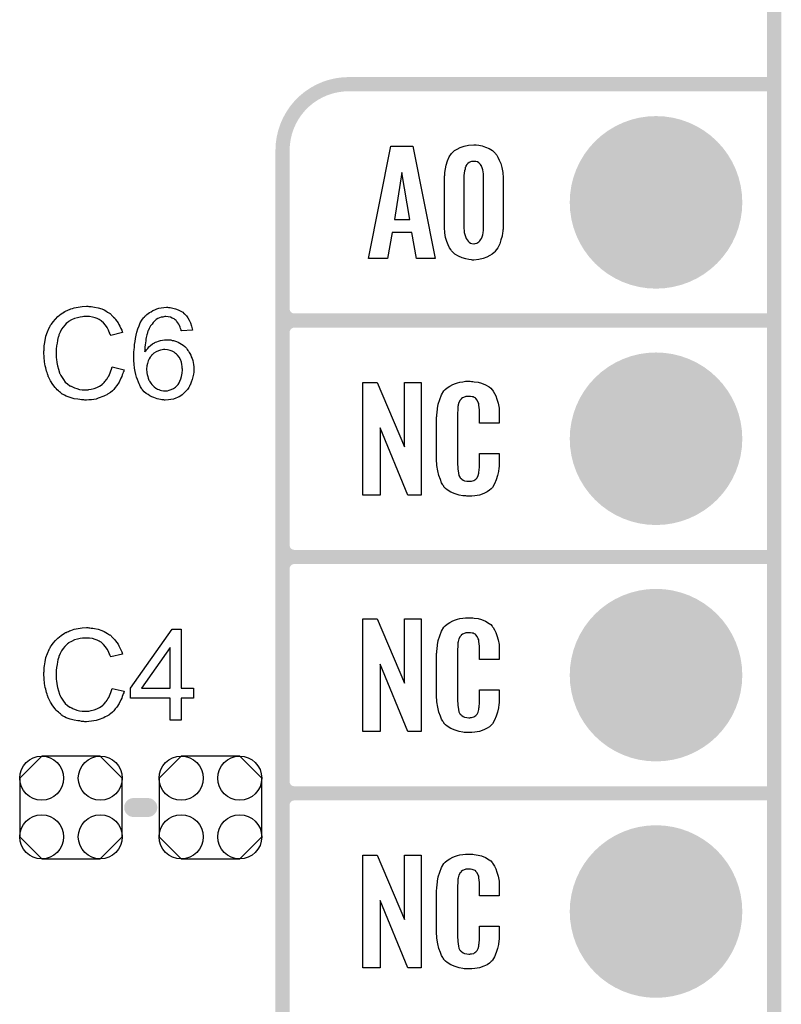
# Model space of a CAD drawing. Extents: x -0.07 to 0.95, y -0.15 to 1.54.
# Tile 8 of 13: x 0.63 to 0.95, y 0.36 to 0.78. Entities that reach past the tile are written whole.
import ezdxf

# ---------------------------------------------------------------- set-up
doc = ezdxf.new("R2010")
doc.units = 0
doc.layers.get('0').update_dxf_attribs({"linetype": 'CONTINUOUS'})
for name, color, linetype in [('gko', 6, 'CONTINUOUS'), ('gto', 2, 'CONTINUOUS'), ('gts', 1, 'CONTINUOUS')]:
    doc.layers.add(name, color=color, linetype=linetype)

# ---------------------------------------------------------------- blocks, each defined once
blk = doc.blocks.new('D41')
at = {"const_width": 0.003}
blk.add_lwpolyline([(-0.0015, 0, 1), (0.0015, 0, 1)], format="xyb", close=True, dxfattribs=at)
blk = doc.blocks.new('D67')
at = {"const_width": 0.004}
blk.add_lwpolyline([(-0.002, 0, 1), (0.002, 0, 1)], format="xyb", close=True, dxfattribs=at)
blk = doc.blocks.new('D73')
blk.add_lwpolyline([(0.0217, -0.0124), (0.0217, 0.0124), (0.0124, 0.0217), (-0.0124, 0.0217), (-0.0217, 0.0124), (-0.0217, -0.0124), (-0.0124, -0.0217), (0.0124, -0.0217)], close=True)
for centre in [(-0.0124, 0.0124), (0.0124, 0.0124), (-0.0124, -0.0124), (0.0124, -0.0124)]:
    blk.add_circle(centre, 0.0093)
blk = doc.blocks.new('D49')
at = {"const_width": 0.0365}
blk.add_lwpolyline([(-0.01825, 0, 1), (0.01825, 0, 1)], format="xyb", close=True, dxfattribs=at)

msp = doc.modelspace()

# ---------------------------------------------------------------- linework, layer by layer
at = {"layer": 'gko', "color": 6, "const_width": 0.006}
msp.add_lwpolyline([(0.95, -0.05), (0.95, 1.45)], dxfattribs=at)
at = {"layer": 'gto', "color": 2, "const_width": 0.006}
for points in [[(0.77, 0.75, 0.414214), (0.742, 0.722)], [(0.742, 0.655, 0.414214), (0.747, 0.65)], [(0.747, 0.65, 0.414214), (0.742, 0.645)], [(0.747, 0.65, 0.414214), (0.742, 0.645)], [(0.742, 0.555, 0.414214), (0.747, 0.55)], [(0.747, 0.55, 0.414214), (0.742, 0.545)], [(0.747, 0.55, 0.414214), (0.742, 0.545)], [(0.742, 0.455, 0.414214), (0.747, 0.45)], [(0.747, 0.45, 0.414214), (0.742, 0.445)], [(0.747, 0.45, 0.414214), (0.742, 0.445)]]:
    msp.add_lwpolyline(points, format="xyb", dxfattribs=at)
at = {"layer": 'gto', "color": 2}
for points, const_width in [([(0.77, 0.75), (0.77, 0.75)], 0.006), ([(0.77, 0.75), (0.77, 0.75)], 0.006), ([(0.77, 0.75), (0.95, 0.75)], 0.006), ([(0.742, -0.022), (0.742, 0.722)], 0.006), ([(0.742, 0.655), (0.742, 0.655)], 0.006), ([(0.742, 0.655), (0.742, 0.655)], 0.006), ([(0.747, 0.65), (0.747, 0.65)], 0.006), ([(0.747, 0.65), (0.747, 0.65)], 0.006), ([(0.747, 0.65), (0.747, 0.65)], 0.006), ([(0.747, 0.65), (0.747, 0.65)], 0.006), ([(0.747, 0.65), (0.95, 0.65)], 0.006), ([(0.747, 0.65), (0.95, 0.65)], 0.006), ([(0.742, 0.555), (0.742, 0.645)], 0.006), ([(0.742, 0.555), (0.742, 0.555)], 0.006), ([(0.742, 0.555), (0.742, 0.555)], 0.006), ([(0.747, 0.55), (0.747, 0.55)], 0.006), ([(0.747, 0.55), (0.747, 0.55)], 0.006), ([(0.747, 0.55), (0.747, 0.55)], 0.006), ([(0.747, 0.55), (0.747, 0.55)], 0.006), ([(0.747, 0.55), (0.95, 0.55)], 0.006), ([(0.747, 0.55), (0.95, 0.55)], 0.006), ([(0.742, 0.455), (0.742, 0.545)], 0.006), ([(0.742, 0.455), (0.742, 0.455)], 0.006), ([(0.742, 0.455), (0.742, 0.455)], 0.006), ([(0.747, 0.45), (0.747, 0.45)], 0.006), ([(0.747, 0.45), (0.747, 0.45)], 0.006), ([(0.747, 0.45), (0.747, 0.45)], 0.006), ([(0.747, 0.45), (0.747, 0.45)], 0.006), ([(0.747, 0.45), (0.95, 0.45)], 0.006), ([(0.747, 0.45), (0.95, 0.45)], 0.006), ([(0.679, 0.444), (0.685, 0.444)], 0.008), ([(0.742, 0.355), (0.742, 0.445)], 0.006)]:
    msp.add_lwpolyline(points, dxfattribs=dict(at, const_width=const_width))
for points in [[(0.8066, 0.6763), (0.7986, 0.6763), (0.7967, 0.6872), (0.7884, 0.6872), (0.7864, 0.6763), (0.7783, 0.6763), (0.7878, 0.7238), (0.7971, 0.7238), (0.8066, 0.6763)], [(0.8239, 0.7243), (0.825, 0.7242), (0.8264, 0.7239), (0.8279, 0.7234), (0.8294, 0.7228), (0.8308, 0.7219), (0.8321, 0.7206), (0.8322, 0.7204), (0.8326, 0.7199), (0.8331, 0.7191), (0.8337, 0.7179), (0.8343, 0.7165), (0.8348, 0.7148), (0.8352, 0.7127), (0.8353, 0.7104), (0.8353, 0.6893), (0.8353, 0.6892), (0.8353, 0.689), (0.8353, 0.6887), (0.8352, 0.6883), (0.8352, 0.6877), (0.8351, 0.6871), (0.8349, 0.6857), (0.8344, 0.6841), (0.8339, 0.6825), (0.8331, 0.6808), (0.832, 0.6793), (0.8319, 0.6791), (0.8315, 0.6788), (0.8307, 0.6781), (0.8297, 0.6775), (0.8284, 0.6768), (0.8269, 0.6762), (0.825, 0.6758), (0.8229, 0.6756), (0.8223, 0.6756), (0.8219, 0.6757), (0.8208, 0.6758), (0.8195, 0.6761), (0.818, 0.6766), (0.8164, 0.6772), (0.8149, 0.6781), (0.8136, 0.6793), (0.8135, 0.6795), (0.8132, 0.68), (0.8126, 0.6808), (0.8121, 0.682), (0.8115, 0.6834), (0.8109, 0.6851), (0.8106, 0.6871), (0.8105, 0.6893), (0.8105, 0.7104), (0.8105, 0.7105), (0.8105, 0.7107), (0.8105, 0.7111), (0.8106, 0.7115), (0.8106, 0.7121), (0.8107, 0.7127), (0.8109, 0.7142), (0.8112, 0.7158), (0.8118, 0.7175), (0.8125, 0.7192), (0.8135, 0.7207), (0.8137, 0.7209), (0.8141, 0.7212), (0.8148, 0.7219), (0.8159, 0.7225), (0.8171, 0.7232), (0.8188, 0.7238), (0.8207, 0.7242), (0.8229, 0.7244), (0.8234, 0.7244), (0.8239, 0.7243)], [(0.8229, 0.7173), (0.8225, 0.7173), (0.822, 0.7173), (0.8215, 0.7171), (0.8209, 0.7169), (0.8204, 0.7165), (0.8199, 0.716), (0.8196, 0.7154), (0.8196, 0.7153), (0.8195, 0.715), (0.8193, 0.7147), (0.8192, 0.714), (0.819, 0.7133), (0.8188, 0.7124), (0.8187, 0.7114), (0.8187, 0.7103), (0.8187, 0.6894), (0.8187, 0.6893), (0.8187, 0.6891), (0.8187, 0.6888), (0.8188, 0.6883), (0.8189, 0.6872), (0.8193, 0.686), (0.8197, 0.6847), (0.8205, 0.6836), (0.8209, 0.6831), (0.8215, 0.6827), (0.8221, 0.6826), (0.8229, 0.6825), (0.8231, 0.6825), (0.8235, 0.6826), (0.8242, 0.6828), (0.825, 0.6833), (0.8254, 0.6837), (0.8257, 0.6841), (0.8261, 0.6847), (0.8264, 0.6854), (0.8267, 0.6862), (0.8269, 0.6871), (0.827, 0.6882), (0.827, 0.6894), (0.827, 0.7103), (0.827, 0.7104), (0.827, 0.7109), (0.827, 0.7114), (0.827, 0.7121), (0.8267, 0.7137), (0.8265, 0.7146), (0.8262, 0.7153), (0.8262, 0.7154), (0.826, 0.7156), (0.8258, 0.716), (0.8255, 0.7163), (0.825, 0.7167), (0.8245, 0.7171), (0.8237, 0.7173), (0.8229, 0.7173)], [(0.7925, 0.7127), (0.7893, 0.6927), (0.7958, 0.6927), (0.7925, 0.7127)], [(0.66, 0.656), (0.6605, 0.656), (0.6611, 0.6559), (0.6618, 0.6558), (0.6625, 0.6557), (0.664, 0.6554), (0.6656, 0.6549), (0.6665, 0.6545), (0.6673, 0.6541), (0.668, 0.6536), (0.6688, 0.6531), (0.6689, 0.6531), (0.669, 0.653), (0.6692, 0.6529), (0.6695, 0.6526), (0.6697, 0.6523), (0.6701, 0.6519), (0.6705, 0.6515), (0.671, 0.651), (0.6714, 0.6505), (0.6719, 0.6498), (0.6724, 0.6491), (0.6728, 0.6484), (0.6732, 0.6476), (0.6736, 0.6467), (0.674, 0.6459), (0.6743, 0.6449), (0.6693, 0.6437), (0.6693, 0.6438), (0.6693, 0.6439), (0.6691, 0.6441), (0.669, 0.6444), (0.6689, 0.6447), (0.6687, 0.6451), (0.6683, 0.646), (0.6678, 0.647), (0.6671, 0.648), (0.6663, 0.649), (0.6654, 0.6498), (0.6653, 0.6499), (0.6649, 0.6501), (0.6644, 0.6504), (0.6636, 0.6508), (0.6627, 0.6511), (0.6616, 0.6515), (0.6604, 0.6517), (0.659, 0.6517), (0.6585, 0.6517), (0.6583, 0.6517), (0.6579, 0.6517), (0.6574, 0.6516), (0.6564, 0.6515), (0.6552, 0.6512), (0.654, 0.6509), (0.6527, 0.6503), (0.6515, 0.6496), (0.6515, 0.6496), (0.6514, 0.6495), (0.651, 0.6492), (0.6505, 0.6487), (0.6499, 0.6481), (0.6492, 0.6472), (0.6485, 0.6463), (0.6479, 0.6451), (0.6474, 0.6439), (0.6474, 0.6438), (0.6473, 0.6437), (0.6473, 0.6435), (0.6472, 0.6433), (0.6471, 0.6429), (0.647, 0.6425), (0.6468, 0.6416), (0.6466, 0.6405), (0.6464, 0.6393), (0.6463, 0.6379), (0.6462, 0.6365), (0.6462, 0.6364), (0.6462, 0.6363), (0.6462, 0.636), (0.6462, 0.6356), (0.6463, 0.6353), (0.6463, 0.6348), (0.6463, 0.6342), (0.6464, 0.6336), (0.6465, 0.6323), (0.6468, 0.6308), (0.6472, 0.6294), (0.6476, 0.6279), (0.6476, 0.6279), (0.6477, 0.6278), (0.6478, 0.6276), (0.6479, 0.6273), (0.6482, 0.6267), (0.6487, 0.6259), (0.6493, 0.625), (0.6501, 0.624), (0.651, 0.6232), (0.652, 0.6224), (0.6521, 0.6224), (0.6522, 0.6224), (0.6524, 0.6223), (0.6526, 0.6222), (0.6529, 0.6221), (0.6532, 0.6219), (0.654, 0.6216), (0.655, 0.6212), (0.6561, 0.6209), (0.6573, 0.6207), (0.6586, 0.6207), (0.659, 0.6207), (0.6593, 0.6207), (0.6597, 0.6207), (0.6601, 0.6208), (0.6611, 0.621), (0.6623, 0.6213), (0.6634, 0.6217), (0.6646, 0.6223), (0.6653, 0.6227), (0.6658, 0.6231), (0.6659, 0.6232), (0.6659, 0.6232), (0.6661, 0.6234), (0.6663, 0.6235), (0.6665, 0.6238), (0.6668, 0.6242), (0.6671, 0.6245), (0.6674, 0.6249), (0.6678, 0.6254), (0.6681, 0.626), (0.6685, 0.6265), (0.6688, 0.6272), (0.6691, 0.6279), (0.6694, 0.6287), (0.6696, 0.6295), (0.6699, 0.6304), (0.675, 0.6292), (0.675, 0.6291), (0.6749, 0.6289), (0.6748, 0.6285), (0.6746, 0.6281), (0.6745, 0.6276), (0.6742, 0.627), (0.674, 0.6263), (0.6736, 0.6256), (0.6729, 0.624), (0.6719, 0.6225), (0.6712, 0.6217), (0.6706, 0.6209), (0.67, 0.6203), (0.6692, 0.6196), (0.6691, 0.6196), (0.669, 0.6194), (0.6687, 0.6193), (0.6685, 0.6191), (0.668, 0.6188), (0.6676, 0.6186), (0.667, 0.6183), (0.6664, 0.618), (0.6656, 0.6177), (0.6649, 0.6174), (0.664, 0.6171), (0.6631, 0.6168), (0.6622, 0.6166), (0.6612, 0.6165), (0.6601, 0.6164), (0.659, 0.6163), (0.6584, 0.6163), (0.658, 0.6164), (0.6575, 0.6164), (0.6569, 0.6164), (0.6562, 0.6166), (0.6554, 0.6167), (0.6538, 0.6169), (0.6522, 0.6174), (0.6505, 0.618), (0.6497, 0.6184), (0.6489, 0.6188), (0.6489, 0.6189), (0.6488, 0.6189), (0.6485, 0.6191), (0.6483, 0.6193), (0.648, 0.6196), (0.6476, 0.6199), (0.6472, 0.6203), (0.6467, 0.6207), (0.6463, 0.6212), (0.6458, 0.6217), (0.6448, 0.623), (0.6438, 0.6245), (0.643, 0.6262), (0.643, 0.6262), (0.6429, 0.6264), (0.6428, 0.6267), (0.6427, 0.627), (0.6426, 0.6274), (0.6424, 0.628), (0.6422, 0.6286), (0.642, 0.6293), (0.6418, 0.63), (0.6416, 0.6308), (0.6413, 0.6325), (0.6411, 0.6345), (0.641, 0.6365), (0.641, 0.6365), (0.641, 0.6368), (0.641, 0.6371), (0.6411, 0.6375), (0.6411, 0.638), (0.6411, 0.6386), (0.6412, 0.6393), (0.6413, 0.64), (0.6416, 0.6416), (0.6419, 0.6434), (0.6425, 0.6452), (0.6433, 0.6469), (0.6433, 0.647), (0.6434, 0.6471), (0.6435, 0.6474), (0.6437, 0.6476), (0.6439, 0.648), (0.6442, 0.6485), (0.6449, 0.6495), (0.6459, 0.6506), (0.647, 0.6517), (0.6483, 0.6528), (0.6498, 0.6537), (0.6498, 0.6538), (0.65, 0.6539), (0.6502, 0.654), (0.6505, 0.6541), (0.6509, 0.6543), (0.6514, 0.6545), (0.6519, 0.6547), (0.6525, 0.6549), (0.6532, 0.6551), (0.6539, 0.6554), (0.6555, 0.6557), (0.6573, 0.656), (0.6591, 0.6561), (0.6596, 0.6561), (0.66, 0.656)], [(0.6937, 0.6555), (0.6941, 0.6555), (0.6945, 0.6555), (0.6956, 0.6552), (0.6967, 0.655), (0.6979, 0.6545), (0.6992, 0.6539), (0.6998, 0.6535), (0.7003, 0.653), (0.7004, 0.653), (0.7004, 0.6529), (0.7006, 0.6527), (0.7008, 0.6526), (0.7011, 0.6523), (0.7013, 0.652), (0.7019, 0.6512), (0.7025, 0.6502), (0.703, 0.649), (0.7035, 0.6476), (0.7039, 0.646), (0.6992, 0.6456), (0.6992, 0.6457), (0.6991, 0.6457), (0.6991, 0.6461), (0.6989, 0.6466), (0.6987, 0.6472), (0.6984, 0.6479), (0.6981, 0.6485), (0.6977, 0.6491), (0.6973, 0.6496), (0.6972, 0.6497), (0.697, 0.65), (0.6966, 0.6503), (0.6961, 0.6507), (0.6953, 0.651), (0.6946, 0.6514), (0.6936, 0.6516), (0.6926, 0.6517), (0.6922, 0.6517), (0.6918, 0.6516), (0.6913, 0.6515), (0.6906, 0.6514), (0.69, 0.6511), (0.6893, 0.6509), (0.6886, 0.6504), (0.6885, 0.6504), (0.6882, 0.6501), (0.6878, 0.6497), (0.6873, 0.6492), (0.6868, 0.6485), (0.6862, 0.6477), (0.6856, 0.6467), (0.6851, 0.6456), (0.6851, 0.6456), (0.685, 0.6455), (0.685, 0.6453), (0.6848, 0.6451), (0.6848, 0.6447), (0.6847, 0.6444), (0.6846, 0.6439), (0.6845, 0.6434), (0.6843, 0.6428), (0.6842, 0.6421), (0.6841, 0.6414), (0.684, 0.6406), (0.6839, 0.6397), (0.6838, 0.6388), (0.6838, 0.6378), (0.6838, 0.6368), (0.6838, 0.6369), (0.6841, 0.6372), (0.6845, 0.6376), (0.685, 0.6382), (0.6855, 0.6389), (0.6862, 0.6395), (0.687, 0.6401), (0.6879, 0.6406), (0.688, 0.6406), (0.688, 0.6407), (0.6883, 0.6409), (0.6888, 0.641), (0.6895, 0.6413), (0.6903, 0.6415), (0.6912, 0.6417), (0.6921, 0.6419), (0.6931, 0.6419), (0.6936, 0.6419), (0.6939, 0.6419), (0.6943, 0.6418), (0.6948, 0.6418), (0.6953, 0.6416), (0.6959, 0.6415), (0.6972, 0.6411), (0.6978, 0.6408), (0.6985, 0.6404), (0.6992, 0.64), (0.6999, 0.6396), (0.7006, 0.639), (0.7012, 0.6384), (0.7012, 0.6384), (0.7013, 0.6383), (0.7015, 0.6381), (0.7017, 0.6378), (0.7019, 0.6374), (0.7022, 0.637), (0.7025, 0.6365), (0.7028, 0.636), (0.7032, 0.6354), (0.7034, 0.6347), (0.7037, 0.6339), (0.704, 0.6331), (0.7042, 0.6323), (0.7043, 0.6314), (0.7044, 0.6304), (0.7045, 0.6294), (0.7045, 0.6294), (0.7045, 0.6293), (0.7045, 0.6291), (0.7045, 0.6288), (0.7044, 0.6285), (0.7044, 0.6282), (0.7043, 0.6273), (0.7041, 0.6262), (0.7038, 0.6251), (0.7034, 0.6239), (0.7029, 0.6227), (0.7029, 0.6227), (0.7028, 0.6226), (0.7027, 0.6224), (0.7026, 0.6222), (0.7023, 0.6217), (0.7018, 0.6209), (0.7012, 0.6202), (0.7004, 0.6194), (0.6996, 0.6186), (0.6986, 0.6179), (0.6986, 0.6179), (0.6985, 0.6179), (0.6983, 0.6178), (0.6981, 0.6177), (0.6976, 0.6174), (0.6968, 0.6172), (0.6959, 0.6168), (0.6948, 0.6166), (0.6937, 0.6164), (0.6924, 0.6163), (0.6921, 0.6163), (0.6918, 0.6164), (0.6914, 0.6164), (0.6909, 0.6164), (0.6903, 0.6166), (0.6897, 0.6167), (0.689, 0.6169), (0.6882, 0.6171), (0.6875, 0.6174), (0.6867, 0.6177), (0.6858, 0.6182), (0.6851, 0.6187), (0.6843, 0.6192), (0.6835, 0.6199), (0.6828, 0.6207), (0.6827, 0.6207), (0.6826, 0.6209), (0.6825, 0.6211), (0.6822, 0.6215), (0.6819, 0.622), (0.6816, 0.6226), (0.6813, 0.6233), (0.681, 0.624), (0.6806, 0.625), (0.6802, 0.626), (0.68, 0.6272), (0.6797, 0.6285), (0.6794, 0.6299), (0.6792, 0.6315), (0.6791, 0.6331), (0.6791, 0.6349), (0.6791, 0.635), (0.6791, 0.635), (0.6791, 0.6352), (0.6791, 0.6354), (0.6791, 0.636), (0.6791, 0.6368), (0.6792, 0.6376), (0.6793, 0.6387), (0.6794, 0.6399), (0.6796, 0.6411), (0.6798, 0.6424), (0.6801, 0.6438), (0.6804, 0.6451), (0.6808, 0.6465), (0.6813, 0.6477), (0.6818, 0.649), (0.6825, 0.6501), (0.6832, 0.6511), (0.6832, 0.6512), (0.6833, 0.6513), (0.6836, 0.6515), (0.6838, 0.6519), (0.6842, 0.6522), (0.6846, 0.6525), (0.6852, 0.653), (0.6857, 0.6534), (0.6864, 0.6537), (0.6871, 0.6542), (0.688, 0.6545), (0.6888, 0.6549), (0.6897, 0.6552), (0.6907, 0.6554), (0.6918, 0.6555), (0.6929, 0.6556), (0.6933, 0.6556), (0.6937, 0.6555)], [(0.6922, 0.6378), (0.6918, 0.6378), (0.6916, 0.6377), (0.6911, 0.6376), (0.6903, 0.6375), (0.6895, 0.6372), (0.6885, 0.6368), (0.6876, 0.6362), (0.6867, 0.6354), (0.6866, 0.6353), (0.6864, 0.635), (0.686, 0.6345), (0.6856, 0.6338), (0.6852, 0.633), (0.6848, 0.6319), (0.6846, 0.6308), (0.6845, 0.6294), (0.6845, 0.6293), (0.6845, 0.629), (0.6846, 0.6285), (0.6846, 0.6279), (0.6847, 0.6272), (0.685, 0.6264), (0.6852, 0.6256), (0.6855, 0.6248), (0.6856, 0.6247), (0.6857, 0.6244), (0.686, 0.624), (0.6863, 0.6235), (0.6867, 0.623), (0.6872, 0.6224), (0.6877, 0.6219), (0.6884, 0.6214), (0.6885, 0.6213), (0.6887, 0.6212), (0.6891, 0.621), (0.6896, 0.6208), (0.6902, 0.6206), (0.6908, 0.6204), (0.6916, 0.6203), (0.6923, 0.6202), (0.6926, 0.6202), (0.6928, 0.6203), (0.6934, 0.6203), (0.6941, 0.6205), (0.6949, 0.6208), (0.6958, 0.6212), (0.6967, 0.6218), (0.6971, 0.6222), (0.6975, 0.6226), (0.6975, 0.6227), (0.6976, 0.6227), (0.6978, 0.623), (0.6982, 0.6236), (0.6986, 0.6243), (0.699, 0.6253), (0.6993, 0.6264), (0.6996, 0.6277), (0.6997, 0.6292), (0.6997, 0.6292), (0.6997, 0.6293), (0.6997, 0.6295), (0.6996, 0.6298), (0.6996, 0.6302), (0.6996, 0.6305), (0.6994, 0.6314), (0.6992, 0.6324), (0.6988, 0.6335), (0.6982, 0.6345), (0.6975, 0.6354), (0.6974, 0.6355), (0.6971, 0.6358), (0.6967, 0.6361), (0.6961, 0.6366), (0.6953, 0.637), (0.6944, 0.6374), (0.6933, 0.6376), (0.6922, 0.6378)], [(0.8007, 0.5762), (0.795, 0.5762), (0.7833, 0.6046), (0.7833, 0.5762), (0.7759, 0.5762), (0.7759, 0.6238), (0.782, 0.6238), (0.7936, 0.5966), (0.7936, 0.6238), (0.8007, 0.6238), (0.8007, 0.5762)], [(0.8219, 0.6242), (0.8225, 0.6242), (0.8231, 0.6241), (0.8247, 0.6239), (0.8262, 0.6235), (0.8279, 0.6228), (0.8294, 0.6219), (0.8301, 0.6214), (0.8307, 0.6207), (0.8308, 0.6205), (0.8311, 0.6201), (0.8316, 0.6192), (0.8322, 0.6181), (0.8327, 0.6167), (0.8332, 0.615), (0.8336, 0.6129), (0.8336, 0.6106), (0.8336, 0.6066), (0.8253, 0.6066), (0.8253, 0.6107), (0.8253, 0.6108), (0.8253, 0.6111), (0.8253, 0.6116), (0.8253, 0.6121), (0.8252, 0.6134), (0.8251, 0.6141), (0.825, 0.6146), (0.825, 0.6147), (0.825, 0.6149), (0.8248, 0.6154), (0.8244, 0.6163), (0.8238, 0.617), (0.8237, 0.6172), (0.8235, 0.6173), (0.8231, 0.6175), (0.8227, 0.6177), (0.8222, 0.6178), (0.8215, 0.6179), (0.8204, 0.6179), (0.82, 0.6179), (0.8196, 0.6179), (0.8186, 0.6175), (0.8181, 0.6173), (0.8176, 0.6169), (0.8175, 0.6167), (0.8171, 0.6163), (0.8166, 0.6154), (0.8163, 0.6143), (0.8163, 0.6142), (0.8163, 0.6141), (0.8162, 0.6137), (0.8162, 0.6132), (0.8161, 0.6127), (0.8161, 0.6119), (0.816, 0.6111), (0.816, 0.6102), (0.816, 0.5895), (0.816, 0.5894), (0.816, 0.5889), (0.8161, 0.5882), (0.8161, 0.5873), (0.8164, 0.5854), (0.8166, 0.5845), (0.817, 0.5837), (0.8171, 0.5836), (0.8172, 0.5834), (0.8175, 0.5832), (0.8178, 0.5829), (0.8184, 0.5825), (0.819, 0.5822), (0.8199, 0.5821), (0.8208, 0.582), (0.8212, 0.582), (0.8215, 0.5821), (0.8219, 0.5821), (0.8229, 0.5823), (0.8234, 0.5826), (0.8238, 0.5829), (0.8238, 0.5829), (0.8239, 0.5831), (0.8243, 0.5835), (0.8248, 0.5844), (0.825, 0.5854), (0.825, 0.5855), (0.8251, 0.5857), (0.8251, 0.586), (0.8252, 0.5865), (0.8252, 0.587), (0.8253, 0.5878), (0.8253, 0.5886), (0.8253, 0.5895), (0.8253, 0.5938), (0.8336, 0.5938), (0.8336, 0.59), (0.8336, 0.5899), (0.8336, 0.5897), (0.8336, 0.5894), (0.8336, 0.5889), (0.8336, 0.5883), (0.8335, 0.5876), (0.8333, 0.5861), (0.8329, 0.5844), (0.8324, 0.5826), (0.8317, 0.5809), (0.8308, 0.5794), (0.8307, 0.5792), (0.8302, 0.5788), (0.8295, 0.5782), (0.8285, 0.5775), (0.8271, 0.5769), (0.8253, 0.5762), (0.8244, 0.576), (0.8233, 0.5759), (0.8221, 0.5757), (0.82, 0.5757), (0.8196, 0.5758), (0.8189, 0.5758), (0.8183, 0.5759), (0.8167, 0.5762), (0.815, 0.5767), (0.8132, 0.5774), (0.8116, 0.5784), (0.8109, 0.579), (0.8102, 0.5797), (0.8102, 0.5798), (0.8102, 0.5799), (0.81, 0.5802), (0.8098, 0.5805), (0.8093, 0.5814), (0.8088, 0.5827), (0.8081, 0.5844), (0.8077, 0.5864), (0.8073, 0.5887), (0.8072, 0.5914), (0.8072, 0.6083), (0.8072, 0.6084), (0.8072, 0.6087), (0.8072, 0.6091), (0.8073, 0.6096), (0.8073, 0.6103), (0.8074, 0.611), (0.8076, 0.6128), (0.8079, 0.6147), (0.8085, 0.6166), (0.8092, 0.6186), (0.8102, 0.6203), (0.8102, 0.6203), (0.8104, 0.6204), (0.8108, 0.6209), (0.8116, 0.6216), (0.8127, 0.6223), (0.8141, 0.623), (0.8151, 0.6234), (0.816, 0.6237), (0.817, 0.624), (0.8182, 0.6241), (0.8194, 0.6243), (0.8214, 0.6243), (0.8219, 0.6242)], [(0.8007, 0.4762), (0.795, 0.4762), (0.7833, 0.5046), (0.7833, 0.4762), (0.7759, 0.4762), (0.7759, 0.5238), (0.782, 0.5238), (0.7936, 0.4966), (0.7936, 0.5238), (0.8007, 0.5238), (0.8007, 0.4762)], [(0.8219, 0.5242), (0.8225, 0.5242), (0.8231, 0.5241), (0.8247, 0.5239), (0.8262, 0.5235), (0.8279, 0.5228), (0.8294, 0.5219), (0.8301, 0.5214), (0.8307, 0.5207), (0.8308, 0.5205), (0.8311, 0.5201), (0.8316, 0.5192), (0.8322, 0.5181), (0.8327, 0.5167), (0.8332, 0.515), (0.8336, 0.5129), (0.8336, 0.5106), (0.8336, 0.5066), (0.8253, 0.5066), (0.8253, 0.5107), (0.8253, 0.5108), (0.8253, 0.5111), (0.8253, 0.5116), (0.8253, 0.5121), (0.8252, 0.5134), (0.8251, 0.5141), (0.825, 0.5146), (0.825, 0.5147), (0.825, 0.5149), (0.8248, 0.5154), (0.8244, 0.5163), (0.8238, 0.517), (0.8237, 0.5172), (0.8235, 0.5173), (0.8231, 0.5175), (0.8227, 0.5177), (0.8222, 0.5178), (0.8215, 0.5179), (0.8204, 0.5179), (0.82, 0.5179), (0.8196, 0.5179), (0.8186, 0.5175), (0.8181, 0.5173), (0.8176, 0.5169), (0.8175, 0.5167), (0.8171, 0.5163), (0.8166, 0.5154), (0.8163, 0.5143), (0.8163, 0.5142), (0.8163, 0.5141), (0.8162, 0.5137), (0.8162, 0.5132), (0.8161, 0.5127), (0.8161, 0.5119), (0.816, 0.5111), (0.816, 0.5102), (0.816, 0.4895), (0.816, 0.4894), (0.816, 0.4889), (0.8161, 0.4882), (0.8161, 0.4873), (0.8164, 0.4854), (0.8166, 0.4845), (0.817, 0.4837), (0.8171, 0.4836), (0.8172, 0.4834), (0.8175, 0.4832), (0.8178, 0.4829), (0.8184, 0.4825), (0.819, 0.4822), (0.8199, 0.4821), (0.8208, 0.482), (0.8212, 0.482), (0.8215, 0.4821), (0.8219, 0.4821), (0.8229, 0.4823), (0.8234, 0.4826), (0.8238, 0.4829), (0.8238, 0.4829), (0.8239, 0.4831), (0.8243, 0.4835), (0.8248, 0.4844), (0.825, 0.4854), (0.825, 0.4855), (0.8251, 0.4857), (0.8251, 0.486), (0.8252, 0.4865), (0.8252, 0.487), (0.8253, 0.4878), (0.8253, 0.4886), (0.8253, 0.4895), (0.8253, 0.4938), (0.8336, 0.4938), (0.8336, 0.49), (0.8336, 0.4899), (0.8336, 0.4897), (0.8336, 0.4894), (0.8336, 0.4889), (0.8336, 0.4883), (0.8335, 0.4876), (0.8333, 0.4861), (0.8329, 0.4844), (0.8324, 0.4826), (0.8317, 0.4809), (0.8308, 0.4794), (0.8307, 0.4792), (0.8302, 0.4788), (0.8295, 0.4782), (0.8285, 0.4775), (0.8271, 0.4769), (0.8253, 0.4762), (0.8244, 0.476), (0.8233, 0.4759), (0.8221, 0.4757), (0.82, 0.4757), (0.8196, 0.4758), (0.8189, 0.4758), (0.8183, 0.4759), (0.8167, 0.4762), (0.815, 0.4767), (0.8132, 0.4774), (0.8116, 0.4784), (0.8109, 0.479), (0.8102, 0.4797), (0.8102, 0.4798), (0.8102, 0.4799), (0.81, 0.4802), (0.8098, 0.4805), (0.8093, 0.4814), (0.8088, 0.4827), (0.8081, 0.4844), (0.8077, 0.4864), (0.8073, 0.4887), (0.8072, 0.4914), (0.8072, 0.5083), (0.8072, 0.5084), (0.8072, 0.5087), (0.8072, 0.5091), (0.8073, 0.5096), (0.8073, 0.5103), (0.8074, 0.511), (0.8076, 0.5128), (0.8079, 0.5147), (0.8085, 0.5166), (0.8092, 0.5186), (0.8102, 0.5203), (0.8102, 0.5203), (0.8104, 0.5204), (0.8108, 0.5209), (0.8116, 0.5216), (0.8127, 0.5223), (0.8141, 0.523), (0.8151, 0.5234), (0.816, 0.5237), (0.817, 0.524), (0.8182, 0.5241), (0.8194, 0.5243), (0.8214, 0.5243), (0.8219, 0.5242)], [(0.66, 0.52), (0.6605, 0.52), (0.6611, 0.5199), (0.6618, 0.5199), (0.6625, 0.5197), (0.664, 0.5194), (0.6656, 0.5189), (0.6665, 0.5185), (0.6673, 0.5181), (0.668, 0.5176), (0.6688, 0.5171), (0.6689, 0.5171), (0.669, 0.517), (0.6692, 0.5169), (0.6695, 0.5166), (0.6697, 0.5163), (0.6701, 0.5159), (0.6705, 0.5155), (0.671, 0.515), (0.6714, 0.5145), (0.6719, 0.5138), (0.6724, 0.5131), (0.6728, 0.5124), (0.6732, 0.5116), (0.6736, 0.5107), (0.674, 0.5099), (0.6743, 0.5089), (0.6693, 0.5077), (0.6693, 0.5078), (0.6693, 0.5079), (0.6691, 0.5081), (0.669, 0.5084), (0.6689, 0.5087), (0.6687, 0.5091), (0.6683, 0.51), (0.6678, 0.511), (0.6671, 0.512), (0.6663, 0.513), (0.6654, 0.5138), (0.6653, 0.5139), (0.6649, 0.5141), (0.6644, 0.5144), (0.6636, 0.5148), (0.6627, 0.5151), (0.6616, 0.5155), (0.6604, 0.5157), (0.659, 0.5157), (0.6585, 0.5157), (0.6583, 0.5157), (0.6579, 0.5157), (0.6574, 0.5156), (0.6564, 0.5155), (0.6552, 0.5152), (0.654, 0.5149), (0.6527, 0.5143), (0.6515, 0.5136), (0.6515, 0.5136), (0.6514, 0.5135), (0.651, 0.5132), (0.6505, 0.5127), (0.6499, 0.5121), (0.6492, 0.5112), (0.6485, 0.5103), (0.6479, 0.5091), (0.6474, 0.5079), (0.6474, 0.5078), (0.6473, 0.5077), (0.6473, 0.5075), (0.6472, 0.5073), (0.6471, 0.5069), (0.647, 0.5065), (0.6468, 0.5056), (0.6466, 0.5045), (0.6464, 0.5033), (0.6463, 0.5019), (0.6462, 0.5005), (0.6462, 0.5004), (0.6462, 0.5003), (0.6462, 0.5), (0.6462, 0.4996), (0.6463, 0.4993), (0.6463, 0.4988), (0.6463, 0.4982), (0.6464, 0.4976), (0.6465, 0.4963), (0.6468, 0.4948), (0.6472, 0.4934), (0.6476, 0.4919), (0.6476, 0.4919), (0.6477, 0.4918), (0.6478, 0.4916), (0.6479, 0.4913), (0.6482, 0.4907), (0.6487, 0.4899), (0.6493, 0.489), (0.6501, 0.488), (0.651, 0.4872), (0.652, 0.4864), (0.6521, 0.4864), (0.6522, 0.4864), (0.6524, 0.4863), (0.6526, 0.4862), (0.6529, 0.4861), (0.6532, 0.4859), (0.654, 0.4856), (0.655, 0.4852), (0.6561, 0.4849), (0.6573, 0.4847), (0.6586, 0.4847), (0.659, 0.4847), (0.6593, 0.4847), (0.6597, 0.4847), (0.6601, 0.4848), (0.6611, 0.485), (0.6623, 0.4853), (0.6634, 0.4857), (0.6646, 0.4863), (0.6653, 0.4867), (0.6658, 0.4871), (0.6659, 0.4872), (0.6659, 0.4872), (0.6661, 0.4874), (0.6663, 0.4875), (0.6665, 0.4878), (0.6668, 0.4882), (0.6671, 0.4885), (0.6674, 0.4889), (0.6678, 0.4894), (0.6681, 0.49), (0.6685, 0.4905), (0.6688, 0.4912), (0.6691, 0.4919), (0.6694, 0.4927), (0.6696, 0.4935), (0.6699, 0.4944), (0.675, 0.4932), (0.675, 0.4931), (0.6749, 0.4929), (0.6748, 0.4925), (0.6746, 0.4921), (0.6745, 0.4916), (0.6742, 0.491), (0.674, 0.4903), (0.6736, 0.4896), (0.6729, 0.488), (0.6719, 0.4865), (0.6712, 0.4857), (0.6706, 0.4849), (0.67, 0.4843), (0.6692, 0.4836), (0.6691, 0.4836), (0.669, 0.4834), (0.6687, 0.4833), (0.6685, 0.4831), (0.668, 0.4828), (0.6676, 0.4826), (0.667, 0.4823), (0.6664, 0.482), (0.6656, 0.4817), (0.6649, 0.4814), (0.664, 0.4811), (0.6631, 0.4808), (0.6622, 0.4806), (0.6612, 0.4805), (0.6601, 0.4804), (0.659, 0.4803), (0.6584, 0.4803), (0.658, 0.4804), (0.6575, 0.4804), (0.6569, 0.4804), (0.6562, 0.4806), (0.6554, 0.4807), (0.6538, 0.4809), (0.6522, 0.4814), (0.6505, 0.482), (0.6497, 0.4824), (0.6489, 0.4828), (0.6489, 0.4829), (0.6488, 0.4829), (0.6485, 0.4831), (0.6483, 0.4833), (0.648, 0.4836), (0.6476, 0.4839), (0.6472, 0.4843), (0.6467, 0.4847), (0.6463, 0.4852), (0.6458, 0.4857), (0.6448, 0.487), (0.6438, 0.4885), (0.643, 0.4902), (0.643, 0.4902), (0.6429, 0.4904), (0.6428, 0.4907), (0.6427, 0.491), (0.6426, 0.4914), (0.6424, 0.492), (0.6422, 0.4926), (0.642, 0.4933), (0.6418, 0.494), (0.6416, 0.4948), (0.6413, 0.4965), (0.6411, 0.4985), (0.641, 0.5005), (0.641, 0.5005), (0.641, 0.5008), (0.641, 0.5011), (0.6411, 0.5015), (0.6411, 0.502), (0.6411, 0.5026), (0.6412, 0.5033), (0.6413, 0.504), (0.6416, 0.5056), (0.6419, 0.5074), (0.6425, 0.5092), (0.6433, 0.5109), (0.6433, 0.511), (0.6434, 0.5111), (0.6435, 0.5114), (0.6437, 0.5116), (0.6439, 0.512), (0.6442, 0.5125), (0.6449, 0.5135), (0.6459, 0.5146), (0.647, 0.5157), (0.6483, 0.5168), (0.6498, 0.5177), (0.6498, 0.5178), (0.65, 0.5179), (0.6502, 0.518), (0.6505, 0.5181), (0.6509, 0.5183), (0.6514, 0.5185), (0.6519, 0.5187), (0.6525, 0.5189), (0.6532, 0.5191), (0.6539, 0.5194), (0.6555, 0.5197), (0.6573, 0.52), (0.6591, 0.5201), (0.6596, 0.5201), (0.66, 0.52)], [(0.6991, 0.4945), (0.7043, 0.4945), (0.7043, 0.4902), (0.6991, 0.4902), (0.6991, 0.481), (0.6944, 0.481), (0.6944, 0.4902), (0.6777, 0.4902), (0.6777, 0.4945), (0.6953, 0.5194), (0.6991, 0.5194), (0.6991, 0.4945)], [(0.6944, 0.5117), (0.6823, 0.4945), (0.6944, 0.4945), (0.6944, 0.5117)], [(0.8007, 0.3762), (0.795, 0.3762), (0.7833, 0.4046), (0.7833, 0.3762), (0.7759, 0.3762), (0.7759, 0.4238), (0.782, 0.4238), (0.7936, 0.3966), (0.7936, 0.4238), (0.8007, 0.4238), (0.8007, 0.3762)], [(0.8219, 0.4242), (0.8225, 0.4242), (0.8231, 0.4241), (0.8247, 0.4239), (0.8262, 0.4235), (0.8279, 0.4228), (0.8294, 0.4219), (0.8301, 0.4214), (0.8307, 0.4207), (0.8308, 0.4205), (0.8311, 0.4201), (0.8316, 0.4192), (0.8322, 0.4181), (0.8327, 0.4167), (0.8332, 0.415), (0.8336, 0.4129), (0.8336, 0.4106), (0.8336, 0.4066), (0.8253, 0.4066), (0.8253, 0.4107), (0.8253, 0.4108), (0.8253, 0.4111), (0.8253, 0.4116), (0.8253, 0.4121), (0.8252, 0.4134), (0.8251, 0.4141), (0.825, 0.4146), (0.825, 0.4147), (0.825, 0.4149), (0.8248, 0.4154), (0.8244, 0.4163), (0.8238, 0.417), (0.8237, 0.4172), (0.8235, 0.4173), (0.8231, 0.4175), (0.8227, 0.4177), (0.8222, 0.4178), (0.8215, 0.4179), (0.8204, 0.4179), (0.82, 0.4179), (0.8196, 0.4179), (0.8186, 0.4175), (0.8181, 0.4173), (0.8176, 0.4169), (0.8175, 0.4167), (0.8171, 0.4163), (0.8166, 0.4154), (0.8163, 0.4143), (0.8163, 0.4142), (0.8163, 0.4141), (0.8162, 0.4137), (0.8162, 0.4132), (0.8161, 0.4127), (0.8161, 0.4119), (0.816, 0.4111), (0.816, 0.4102), (0.816, 0.3895), (0.816, 0.3894), (0.816, 0.3889), (0.8161, 0.3882), (0.8161, 0.3873), (0.8164, 0.3854), (0.8166, 0.3845), (0.817, 0.3837), (0.8171, 0.3836), (0.8172, 0.3834), (0.8175, 0.3832), (0.8178, 0.3829), (0.8184, 0.3825), (0.819, 0.3822), (0.8199, 0.3821), (0.8208, 0.382), (0.8212, 0.382), (0.8215, 0.3821), (0.8219, 0.3821), (0.8229, 0.3823), (0.8234, 0.3826), (0.8238, 0.3829), (0.8238, 0.3829), (0.8239, 0.3831), (0.8243, 0.3835), (0.8248, 0.3844), (0.825, 0.3854), (0.825, 0.3855), (0.8251, 0.3857), (0.8251, 0.386), (0.8252, 0.3865), (0.8252, 0.387), (0.8253, 0.3878), (0.8253, 0.3886), (0.8253, 0.3895), (0.8253, 0.3938), (0.8336, 0.3938), (0.8336, 0.39), (0.8336, 0.3899), (0.8336, 0.3897), (0.8336, 0.3894), (0.8336, 0.3889), (0.8336, 0.3883), (0.8335, 0.3876), (0.8333, 0.3861), (0.8329, 0.3844), (0.8324, 0.3826), (0.8317, 0.3809), (0.8308, 0.3794), (0.8307, 0.3792), (0.8302, 0.3788), (0.8295, 0.3782), (0.8285, 0.3775), (0.8271, 0.3769), (0.8253, 0.3762), (0.8244, 0.376), (0.8233, 0.3759), (0.8221, 0.3757), (0.82, 0.3757), (0.8196, 0.3758), (0.8189, 0.3758), (0.8183, 0.3759), (0.8167, 0.3762), (0.815, 0.3767), (0.8132, 0.3774), (0.8116, 0.3784), (0.8109, 0.379), (0.8102, 0.3797), (0.8102, 0.3798), (0.8102, 0.3799), (0.81, 0.3802), (0.8098, 0.3805), (0.8093, 0.3814), (0.8088, 0.3827), (0.8081, 0.3844), (0.8077, 0.3864), (0.8073, 0.3887), (0.8072, 0.3914), (0.8072, 0.4083), (0.8072, 0.4084), (0.8072, 0.4087), (0.8072, 0.4091), (0.8073, 0.4096), (0.8073, 0.4103), (0.8074, 0.411), (0.8076, 0.4128), (0.8079, 0.4147), (0.8085, 0.4166), (0.8092, 0.4186), (0.8102, 0.4203), (0.8102, 0.4203), (0.8104, 0.4204), (0.8108, 0.4209), (0.8116, 0.4216), (0.8127, 0.4223), (0.8141, 0.423), (0.8151, 0.4234), (0.816, 0.4237), (0.817, 0.424), (0.8182, 0.4241), (0.8194, 0.4243), (0.8214, 0.4243), (0.8219, 0.4242)]]:
    msp.add_lwpolyline(points, dxfattribs=at)

# ---------------------------------------------------------------- block references
at = {"layer": 'gto'}
for name, p in [('D41', (0.77, 0.75)), ('D41', (0.77, 0.75)), ('D41', (0.77, 0.75)), ('D41', (0.77, 0.75)), ('D41', (0.95, 0.75)), ('D41', (0.742, 0.722)), ('D41', (0.742, 0.722)), ('D41', (0.742, 0.655)), ('D41', (0.742, 0.655)), ('D41', (0.742, 0.655)), ('D41', (0.747, 0.65)), ('D41', (0.747, 0.65)), ('D41', (0.747, 0.65)), ('D41', (0.747, 0.65)), ('D41', (0.747, 0.65)), ('D41', (0.747, 0.65)), ('D41', (0.747, 0.65)), ('D41', (0.747, 0.65)), ('D41', (0.747, 0.65)), ('D41', (0.95, 0.65)), ('D41', (0.95, 0.65)), ('D41', (0.742, 0.645)), ('D41', (0.742, 0.645)), ('D41', (0.742, 0.645)), ('D41', (0.742, 0.555)), ('D41', (0.742, 0.555)), ('D41', (0.742, 0.555)), ('D41', (0.742, 0.555)), ('D41', (0.747, 0.55)), ('D41', (0.747, 0.55)), ('D41', (0.747, 0.55)), ('D41', (0.747, 0.55)), ('D41', (0.747, 0.55)), ('D41', (0.747, 0.55)), ('D41', (0.747, 0.55)), ('D41', (0.747, 0.55)), ('D41', (0.747, 0.55)), ('D41', (0.95, 0.55)), ('D41', (0.95, 0.55)), ('D41', (0.742, 0.545)), ('D41', (0.742, 0.545)), ('D41', (0.742, 0.545)), ('D41', (0.742, 0.455)), ('D41', (0.742, 0.455)), ('D41', (0.742, 0.455)), ('D41', (0.742, 0.455)), ('D41', (0.747, 0.45)), ('D41', (0.747, 0.45)), ('D41', (0.747, 0.45)), ('D41', (0.747, 0.45)), ('D41', (0.747, 0.45)), ('D41', (0.747, 0.45)), ('D41', (0.747, 0.45)), ('D41', (0.747, 0.45)), ('D41', (0.747, 0.45)), ('D41', (0.95, 0.45)), ('D41', (0.95, 0.45)), ('D67', (0.679, 0.444)), ('D67', (0.685, 0.444)), ('D41', (0.742, 0.445)), ('D41', (0.742, 0.445)), ('D41', (0.742, 0.445))]:
    msp.add_blockref(name, p, dxfattribs=at)
at = {"layer": 'gts'}
for name, p in [('D49', (0.9, 0.7)), ('D49', (0.9, 0.6)), ('D49', (0.9, 0.5)), ('D73', (0.6525, 0.444)), ('D73', (0.7115, 0.444)), ('D49', (0.9, 0.4))]:
    msp.add_blockref(name, p, dxfattribs=at)

doc.saveas('drawing.dxf')
